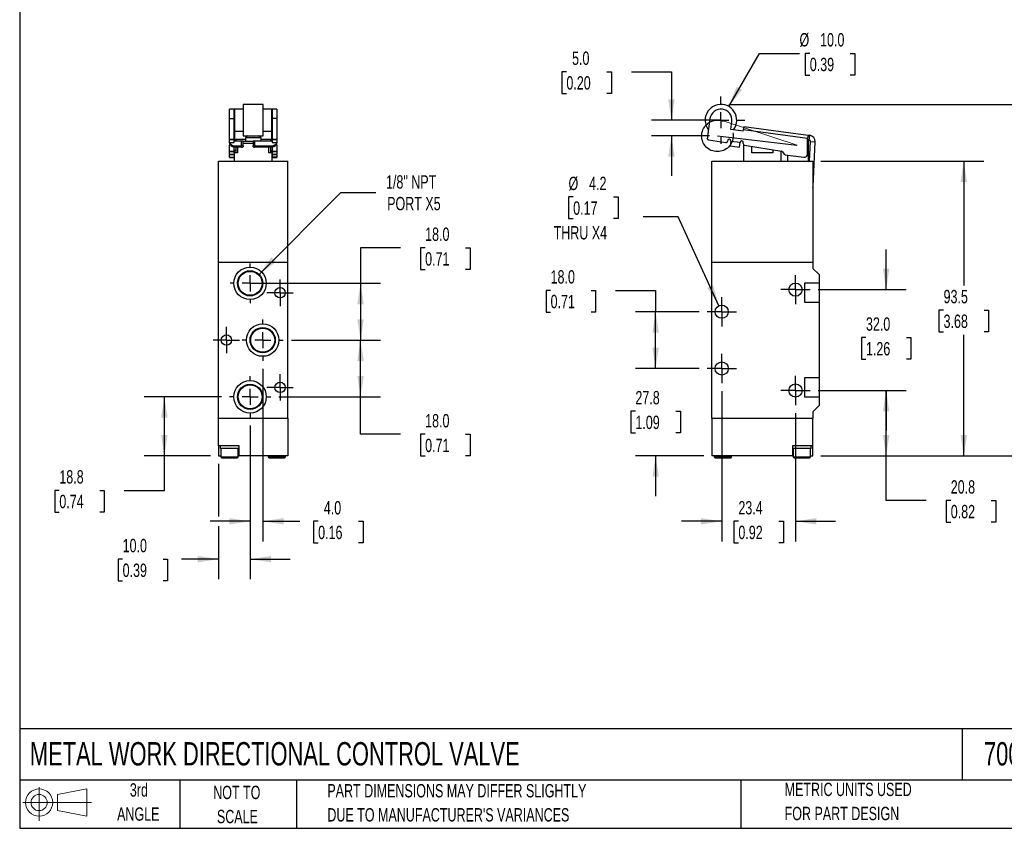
# Model space of a CAD drawing. Header units: millimetres. Extents: x 13 to 546, y 13 to 419.
# Tile 1 of 3: x 13 to 325, y 13 to 269. Entities that reach past the tile are written whole.
import ezdxf

# ---------------------------------------------------------------- set-up
doc = ezdxf.new("R2010")
doc.units = ezdxf.units.MM
doc.header["$LTSCALE"] = 2
doc.linetypes.add('CENTERX2', pattern=[20.32, 12.7, -2.54, 2.54, -2.54])
doc.layers.add('CENTER', color=40, linetype='CENTERX2')
doc.layers.add('SLD-DEFPOINTS', color=7, linetype='Continuous')
doc.layers.add('DIMENSIONS', color=140, linetype='Continuous', lineweight=25)
doc.layers.add('TEXT', color=140, linetype='Continuous', lineweight=25)
doc.styles.add('SLDTEXTSTYLE0', font='TXT', dxfattribs={"width": 0.7})
doc.dimstyles.new('SLDDIMSTYLE0', dxfattribs={"dimtxt": 4.316016, "dimasz": 6.604, "dimexe": 0, "dimexo": 0.0625, "dimgap": 1.079004, "dimtad": 0, "dimtih": 1, "dimtoh": 1, "dimrnd": 1e-09, "dimzin": 4, "dimdsep": 46, "dimtxsty": 'SLDTEXTSTYLE0', "dimsah": 1, "dimcen": 0.09, "dimadec": 0, "dimazin": 1, "dimtfac": 1, "dimtmove": 0, "dimatfit": 0, "dimfxl": 0, "dimfrac": 2, "dimtolj": 1, "dimtzin": 12, "dimarcsym": 0})
doc.dimstyles.new('SLDDIMSTYLE1', dxfattribs={"dimtxt": 4.316016, "dimasz": 6.604, "dimexe": 0, "dimexo": 0.0625, "dimgap": 1.079004, "dimtad": 0, "dimtih": 1, "dimtoh": 1, "dimrnd": 1e-09, "dimzin": 12, "dimdsep": 46, "dimtxsty": 'SLDTEXTSTYLE0', "dimsah": 1, "dimcen": 0.09, "dimadec": 0, "dimazin": 3, "dimtfac": 1, "dimtmove": 0, "dimatfit": 0, "dimfxl": 0, "dimfrac": 2, "dimtolj": 1, "dimtzin": 12, "dimarcsym": 0})
doc.dimstyles.new('SLDDIMSTYLE2', dxfattribs={"dimtxt": 4.316016, "dimasz": 6.604, "dimexe": 0, "dimexo": 0.0625, "dimgap": 1.079004, "dimtad": 0, "dimtih": 1, "dimtoh": 1, "dimrnd": 1e-09, "dimzin": 4, "dimdsep": 46, "dimtxsty": 'SLDTEXTSTYLE0', "dimsah": 1, "dimcen": 0.09, "dimadec": 0, "dimazin": 1, "dimtfac": 1, "dimtofl": 0, "dimtmove": 0, "dimatfit": 3, "dimfxl": 0, "dimfrac": 2, "dimtolj": 1, "dimtzin": 12, "dimarcsym": 0})
doc.dimstyles.new('SLDDIMSTYLE3', dxfattribs={"dimtxt": 4.316016, "dimasz": 6.604, "dimexe": 0, "dimexo": 0.0625, "dimgap": 1.079004, "dimtad": 0, "dimtih": 1, "dimtoh": 1, "dimrnd": 1e-09, "dimzin": 12, "dimdsep": 46, "dimtxsty": 'SLDTEXTSTYLE0', "dimsah": 1, "dimcen": 0, "dimadec": 0, "dimazin": 3, "dimtfac": 1, "dimtofl": 0, "dimtmove": 0, "dimatfit": 3, "dimfxl": 0, "dimfrac": 2, "dimtolj": 1, "dimtzin": 12, "dimarcsym": 0})
doc.dimstyles.new('SLDDIMSTYLE4', dxfattribs={"dimtxt": 4.316016, "dimasz": 6.604, "dimexe": 0, "dimexo": 0.0625, "dimgap": 1.079004, "dimtad": 0, "dimtih": 1, "dimtoh": 1, "dimrnd": 1e-09, "dimzin": 12, "dimdsep": 46, "dimtxsty": 'SLDTEXTSTYLE0', "dimsah": 1, "dimcen": 0.09, "dimadec": 0, "dimazin": 3, "dimtfac": 1, "dimtofl": 0, "dimtmove": 0, "dimatfit": 3, "dimfxl": 0, "dimfrac": 2, "dimtolj": 1, "dimtzin": 12, "dimarcsym": 0})
doc.dimstyles.new('SLDDIMSTYLE5', dxfattribs={"dimtxt": 4.316016, "dimasz": 6.604, "dimexe": 0, "dimexo": 0.0625, "dimgap": 1.079004, "dimtad": 0, "dimtih": 1, "dimtoh": 1, "dimrnd": 1e-09, "dimzin": 4, "dimdsep": 46, "dimtxsty": 'SLDTEXTSTYLE0', "dimsah": 1, "dimcen": 0, "dimadec": 0, "dimazin": 1, "dimtfac": 1, "dimtofl": 0, "dimtmove": 0, "dimatfit": 3, "dimfxl": 0, "dimfrac": 2, "dimtolj": 1, "dimtzin": 12, "dimarcsym": 0})
doc.dimstyles.new('SLDDIMSTYLE6', dxfattribs={"dimtxt": 4.316016, "dimasz": 6.604, "dimexe": 0, "dimexo": 0.0625, "dimgap": 1.079004, "dimtad": 0, "dimtih": 1, "dimtoh": 1, "dimrnd": 1e-09, "dimzin": 12, "dimdsep": 46, "dimtxsty": 'SLDTEXTSTYLE0', "dimsah": 1, "dimcen": 0, "dimadec": 0, "dimazin": 3, "dimtfac": 1, "dimtofl": 0, "dimtmove": 0, "dimatfit": 3, "dimfxl": 0, "dimfrac": 2, "dimtolj": 1, "dimtzin": 12, "dimarcsym": 0})

# ---------------------------------------------------------------- blocks, each defined once
blk = doc.blocks.new('Block11')
at = {"color": 7, "linetype": 'Continuous', "lineweight": 18}
for p, q in [((5.18, 10.62), (5.18, 0)), ((10.96, 8.33), (20.35, 10.06)), ((20.35, 10.06), (20.35, 1.46)), ((10.96, 3.19), (10.96, 8.33)), ((0, 5.76), (21.75, 5.76)), ((10.96, 3.19), (20.35, 1.46))]:
    blk.add_line(p, q, dxfattribs=at)
for radius in [4.3, 2.57]:
    blk.add_circle((5.18, 5.76), radius, dxfattribs=at)
blk = doc.blocks.new('Block12')
at = {"layer": 'SLD-DEFPOINTS'}
blk.add_blockref('Block11', (0, 0), dxfattribs=at)
blk = doc.blocks.new('_D')
at = {"layer": 'DIMENSIONS'}
for p, q in [((186.02, 252.6), (184.58, 252.6)), ((184.58, 252.6), (184.58, 245.74)), ((198.85, 252.6), (200.3, 252.6)), ((200.3, 252.6), (200.3, 245.74)), ((206.63, 252.6), (219.33, 252.6)), ((219.33, 252.6), (219.33, 237.27)), ((184.58, 245.74), (186.02, 245.74)), ((200.3, 245.74), (198.85, 245.74)), ((232.48, 237.27), (212.98, 237.27)), ((231.37, 232.27), (212.98, 232.27)), ((219.33, 232.27), (219.33, 219.57))]:
    blk.add_line(p, q, dxfattribs=at)
for points in [[(219.33, 237.27), (220.35, 243.88), (218.31, 243.88)], [(219.33, 232.27), (218.31, 225.67), (220.35, 225.67)]]:
    blk.add_solid(points, dxfattribs=at)
at = {"layer": 'DIMENSIONS', "char_height": 4.233, "attachment_point": 1, "style": 'SLDTEXTSTYLE0'}
for s, insert in [('5.0', (187.82, 259.02)), ('0.20', (186.02, 251.2))]:
    blk.add_mtext(s, dxfattribs=dict(at, insert=insert))
blk = doc.blocks.new('_D_1')
at = {"layer": 'DIMENSIONS'}
for p, q in [((214.31, 158.52), (214.31, 171.22)), ((228.08, 158.52), (207.96, 158.52)), ((207.9, 144.95), (206.45, 144.95)), ((206.45, 144.95), (206.45, 138.09)), ((220.72, 144.95), (222.17, 144.95)), ((222.17, 144.95), (222.17, 138.09)), ((206.45, 138.09), (207.9, 138.09)), ((222.17, 138.09), (220.72, 138.09)), ((229.62, 130.77), (207.96, 130.77)), ((214.31, 130.77), (214.31, 118.07))]:
    blk.add_line(p, q, dxfattribs=at)
for points in [[(214.31, 158.52), (215.33, 165.12), (213.3, 165.12)], [(214.31, 130.77), (213.3, 124.16), (215.33, 124.16)]]:
    blk.add_solid(points, dxfattribs=at)
at = {"layer": 'DIMENSIONS', "char_height": 4.233, "attachment_point": 1, "style": 'SLDTEXTSTYLE0'}
for s, insert in [('27.8', (207.9, 151.38)), ('1.09', (207.9, 143.55))]:
    blk.add_mtext(s, dxfattribs=dict(at, insert=insert))
blk = doc.blocks.new('_D_2')
at = {"layer": 'DIMENSIONS'}
for p, q in [((181.01, 183.27), (179.56, 183.27)), ((179.56, 183.27), (179.56, 176.41)), ((193.83, 183.27), (195.28, 183.27)), ((195.28, 183.27), (195.28, 176.41)), ((201.61, 183.27), (214.31, 183.27)), ((214.31, 183.27), (214.31, 176.52)), ((179.56, 176.41), (181.01, 176.41)), ((195.28, 176.41), (193.83, 176.41)), ((228.08, 176.52), (207.96, 176.52)), ((214.31, 158.52), (214.31, 176.52)), ((228.08, 158.52), (207.96, 158.52))]:
    blk.add_line(p, q, dxfattribs=at)
for points in [[(214.31, 176.52), (213.3, 169.91), (215.33, 169.91)], [(214.31, 158.52), (215.33, 165.12), (213.3, 165.12)]]:
    blk.add_solid(points, dxfattribs=at)
at = {"layer": 'DIMENSIONS', "char_height": 4.233, "attachment_point": 1, "style": 'SLDTEXTSTYLE0'}
for s, insert in [('18.0', (181.01, 189.69)), ('0.71', (181.01, 181.87))]:
    blk.add_mtext(s, dxfattribs=dict(at, insert=insert))
blk = doc.blocks.new('_D_3')
at = {"layer": 'DIMENSIONS'}
for p, q in [((188.17, 212.9), (186.72, 212.9)), ((186.72, 212.9), (186.72, 206.04)), ((200.99, 212.9), (202.44, 212.9)), ((202.44, 212.9), (202.44, 206.04)), ((186.72, 206.04), (188.17, 206.04)), ((202.44, 206.04), (200.99, 206.04)), ((221.48, 206.63), (210.36, 206.63)), ((234.39, 178.43), (221.48, 206.63))]:
    blk.add_line(p, q, dxfattribs=at)
blk.add_solid([(234.39, 178.43), (232.56, 184.86), (230.72, 184.01)], dxfattribs=at)
at = {"layer": 'DIMENSIONS', "char_height": 4.233, "attachment_point": 1, "style": 'SLDTEXTSTYLE0'}
for s, insert in [('%%c', (186.7, 219.32)), ('4.2', (193.22, 219.32)), ('0.17', (188.17, 211.49)), ('THRU X4', (181.97, 203.67))]:
    blk.add_mtext(s, dxfattribs=dict(at, insert=insert))
blk = doc.blocks.new('_D_4')
at = {"layer": 'DIMENSIONS'}
for p, q in [((265.84, 151.52), (293.75, 151.52)), ((287.4, 130.77), (287.4, 151.52)), ((266.7, 130.77), (293.75, 130.77)), ((287.4, 116.65), (287.4, 130.77)), ((300.1, 116.65), (287.4, 116.65)), ((307.88, 116.65), (306.43, 116.65)), ((306.43, 116.65), (306.43, 109.79)), ((320.7, 116.65), (322.15, 116.65)), ((322.15, 116.65), (322.15, 109.79)), ((306.43, 109.79), (307.88, 109.79)), ((322.15, 109.79), (320.7, 109.79))]:
    blk.add_line(p, q, dxfattribs=at)
for points in [[(287.4, 151.52), (286.38, 144.91), (288.41, 144.91)], [(287.4, 130.77), (288.41, 137.37), (286.38, 137.37)]]:
    blk.add_solid(points, dxfattribs=at)
at = {"layer": 'DIMENSIONS', "char_height": 4.233, "attachment_point": 1, "style": 'SLDTEXTSTYLE0'}
for s, insert in [('20.8', (307.88, 123.07)), ('0.82', (307.88, 115.25))]:
    blk.add_mtext(s, dxfattribs=dict(at, insert=insert))
blk = doc.blocks.new('_D_5')
at = {"layer": 'DIMENSIONS'}
for p, q in [((287.4, 183.52), (287.4, 196.22)), ((265.84, 183.52), (293.75, 183.52)), ((280.99, 168.3), (279.54, 168.3)), ((279.54, 168.3), (279.54, 161.45)), ((293.81, 168.3), (295.26, 168.3)), ((295.26, 168.3), (295.26, 161.45)), ((279.54, 161.45), (280.99, 161.45)), ((295.26, 161.45), (293.81, 161.45)), ((265.84, 151.52), (293.75, 151.52)), ((287.4, 151.52), (287.4, 138.82))]:
    blk.add_line(p, q, dxfattribs=at)
for points in [[(287.4, 183.52), (288.41, 190.12), (286.38, 190.12)], [(287.4, 151.52), (286.38, 144.91), (288.41, 144.91)]]:
    blk.add_solid(points, dxfattribs=at)
at = {"layer": 'DIMENSIONS', "char_height": 4.233, "attachment_point": 1, "style": 'SLDTEXTSTYLE0'}
for s, insert in [('32.0', (280.99, 174.73)), ('1.26', (280.99, 166.9))]:
    blk.add_mtext(s, dxfattribs=dict(at, insert=insert))
blk = doc.blocks.new('_D_6')
at = {"layer": 'DIMENSIONS'}
for p, q in [((235.26, 151.34), (235.26, 103.7)), ((258.66, 144.34), (258.66, 103.7)), ((235.26, 110.05), (222.56, 110.05)), ((240.55, 110.05), (239.1, 110.05)), ((239.1, 110.05), (239.1, 103.19)), ((253.38, 110.05), (254.83, 110.05)), ((254.83, 110.05), (254.83, 103.19)), ((258.66, 110.05), (271.36, 110.05)), ((239.1, 103.19), (240.55, 103.19)), ((254.83, 103.19), (253.38, 103.19))]:
    blk.add_line(p, q, dxfattribs=at)
for points in [[(235.26, 110.05), (228.66, 111.07), (228.66, 109.04)], [(258.66, 110.05), (265.27, 109.04), (265.27, 111.07)]]:
    blk.add_solid(points, dxfattribs=at)
at = {"layer": 'DIMENSIONS', "char_height": 4.233, "attachment_point": 1, "style": 'SLDTEXTSTYLE0'}
for s, insert in [('23.4', (240.55, 116.47)), ('0.92', (240.55, 108.65))]:
    blk.add_mtext(s, dxfattribs=dict(at, insert=insert))
blk = doc.blocks.new('_D_7')
at = {"layer": 'DIMENSIONS'}
for p, q in [((266.7, 224.27), (318.36, 224.27)), ((312.01, 224.27), (312.01, 184.83)), ((305.6, 177.01), (304.15, 177.01)), ((304.15, 177.01), (304.15, 170.15)), ((318.42, 177.01), (319.87, 177.01)), ((319.87, 177.01), (319.87, 170.15)), ((304.15, 170.15), (305.6, 170.15)), ((312.01, 130.77), (312.01, 169.18)), ((319.87, 170.15), (318.42, 170.15)), ((266.7, 130.77), (318.36, 130.77))]:
    blk.add_line(p, q, dxfattribs=at)
for points in [[(312.01, 224.27), (310.99, 217.66), (313.03, 217.66)], [(312.01, 130.77), (313.03, 137.37), (310.99, 137.37)]]:
    blk.add_solid(points, dxfattribs=at)
at = {"layer": 'DIMENSIONS', "char_height": 4.233, "attachment_point": 1, "style": 'SLDTEXTSTYLE0'}
for s, insert in [('93.5', (305.6, 183.43)), ('3.68', (305.6, 175.61))]:
    blk.add_mtext(s, dxfattribs=dict(at, insert=insert))
blk = doc.blocks.new('_D_8')
at = {"layer": 'DIMENSIONS'}
for p, q in [((237.56, 242.27), (346.12, 242.27)), ((339.77, 242.27), (339.77, 191.09)), ((333.36, 183.27), (331.91, 183.27)), ((331.91, 183.27), (331.91, 176.41)), ((346.18, 183.27), (347.63, 183.27)), ((347.63, 183.27), (347.63, 176.41)), ((331.91, 176.41), (333.36, 176.41)), ((339.77, 130.77), (339.77, 175.44)), ((347.63, 176.41), (346.18, 176.41)), ((266.7, 130.77), (346.12, 130.77))]:
    blk.add_line(p, q, dxfattribs=at)
for points in [[(339.77, 242.27), (338.75, 235.67), (340.79, 235.67)], [(339.77, 130.77), (340.79, 137.37), (338.75, 137.37)]]:
    blk.add_solid(points, dxfattribs=at)
at = {"layer": 'DIMENSIONS', "char_height": 4.233, "attachment_point": 1, "style": 'SLDTEXTSTYLE0'}
for s, insert in [('111.5', (331.56, 189.69)), ('4.39', (333.36, 181.87))]:
    blk.add_mtext(s, dxfattribs=dict(at, insert=insert))
blk = doc.blocks.new('_D_9')
at = {"layer": 'DIMENSIONS'}
for p, q in [((237.52, 241.6), (247.23, 258.44)), ((247.23, 258.44), (259.93, 258.44)), ((263.19, 258.44), (261.74, 258.44)), ((261.74, 258.44), (261.74, 251.58)), ((276.02, 258.44), (277.47, 258.44)), ((277.47, 258.44), (277.47, 251.58)), ((261.74, 251.58), (263.19, 251.58)), ((277.47, 251.58), (276.02, 251.58))]:
    blk.add_line(p, q, dxfattribs=at)
blk.add_solid([(237.52, 241.6), (241.7, 246.82), (239.94, 247.83)], dxfattribs=at)
at = {"layer": 'DIMENSIONS', "char_height": 4.233, "attachment_point": 1, "style": 'SLDTEXTSTYLE0'}
for s, insert in [('%%c', (259.93, 264.86)), ('10.0', (266.45, 264.86)), ('0.39', (263.19, 257.04))]:
    blk.add_mtext(s, dxfattribs=dict(at, insert=insert))
blk = doc.blocks.new('SW_CENTERMARKSYMBOL_0')
at = {"layer": 'CENTER', "color": 0}
for p, q in [((0, 2.54), (0, 4.64)), ((-2.54, 0), (-4.64, 0)), ((0, 0), (-2.54, 0)), ((0, 0), (0, 2.54)), ((0, 0), (0, -2.54)), ((0, 0), (2.54, 0)), ((2.54, 0), (4.64, 0)), ((0, -2.54), (0, -4.64))]:
    blk.add_line(p, q, dxfattribs=at)
blk = doc.blocks.new('SW_CENTERMARKSYMBOL_1')
at = {"layer": 'CENTER', "color": 0}
for p, q in [((0, 2.54), (0, 4.64)), ((-2.54, 0), (-4.64, 0)), ((0, 0), (-2.54, 0)), ((0, 0), (0, 2.54)), ((0, 0), (0, -2.54)), ((0, 0), (2.54, 0)), ((2.54, 0), (4.64, 0)), ((0, -2.54), (0, -4.64))]:
    blk.add_line(p, q, dxfattribs=at)
blk = doc.blocks.new('SW_CENTERMARKSYMBOL_2')
at = {"layer": 'CENTER', "color": 0}
for p, q in [((0, 2.54), (0, 4.64)), ((-2.54, 0), (-4.64, 0)), ((0, 0), (-2.54, 0)), ((0, 0), (0, 2.54)), ((0, 0), (0, -2.54)), ((0, 0), (2.54, 0)), ((2.54, 0), (4.64, 0)), ((0, -2.54), (0, -4.64))]:
    blk.add_line(p, q, dxfattribs=at)
blk = doc.blocks.new('SW_CENTERMARKSYMBOL_3')
at = {"layer": 'CENTER', "color": 0}
for p, q in [((0, 2.54), (0, 4.64)), ((-2.54, 0), (-4.64, 0)), ((0, 0), (-2.54, 0)), ((0, 0), (0, 2.54)), ((0, 0), (0, -2.54)), ((0, 0), (2.54, 0)), ((2.54, 0), (4.64, 0)), ((0, -2.54), (0, -4.64))]:
    blk.add_line(p, q, dxfattribs=at)
blk = doc.blocks.new('SW_CENTERMARKSYMBOL_4')
at = {"layer": 'CENTER', "color": 0}
for p, q in [((0, 5.08), (0, 7.54)), ((-5.08, 0), (-7.54, 0)), ((0, 0), (-2.54, 0)), ((0, 0), (0, 2.54)), ((0, 0), (0, -2.54)), ((0, 0), (2.54, 0)), ((5.08, 0), (7.54, 0)), ((0, -5.08), (0, -7.54))]:
    blk.add_line(p, q, dxfattribs=at)
blk = doc.blocks.new('_D_17')
at = {"layer": 'DIMENSIONS'}
for p, q in [((76.66, 149.52), (52.21, 149.52)), ((58.56, 130.77), (58.56, 149.52)), ((73.2, 130.77), (52.21, 130.77)), ((58.56, 119.85), (58.56, 130.77)), ((25.26, 119.85), (23.81, 119.85)), ((23.81, 119.85), (23.81, 112.99)), ((38.08, 119.85), (39.53, 119.85)), ((39.53, 119.85), (39.53, 112.99)), ((45.86, 119.85), (58.56, 119.85)), ((23.81, 112.99), (25.26, 112.99)), ((39.53, 112.99), (38.08, 112.99))]:
    blk.add_line(p, q, dxfattribs=at)
for points in [[(58.56, 149.52), (57.55, 142.91), (59.58, 142.91)], [(58.56, 130.77), (59.58, 137.37), (57.55, 137.37)]]:
    blk.add_solid(points, dxfattribs=at)
at = {"layer": 'DIMENSIONS', "char_height": 4.233, "attachment_point": 1, "style": 'SLDTEXTSTYLE0'}
for s, insert in [('18.8', (25.26, 126.27)), ('0.74', (25.26, 118.45))]:
    blk.add_mtext(s, dxfattribs=dict(at, insert=insert))
blk = doc.blocks.new('_D_18')
at = {"layer": 'DIMENSIONS'}
for p, q in [((98.82, 167.52), (127.11, 167.52)), ((120.76, 149.52), (120.76, 167.52)), ((94.82, 149.52), (127.11, 149.52)), ((120.76, 137.65), (120.76, 149.52)), ((133.46, 137.65), (120.76, 137.65)), ((141.24, 137.65), (139.79, 137.65)), ((139.79, 137.65), (139.79, 130.79)), ((154.07, 137.65), (155.52, 137.65)), ((155.52, 137.65), (155.52, 130.79)), ((139.79, 130.79), (141.24, 130.79)), ((155.52, 130.79), (154.07, 130.79))]:
    blk.add_line(p, q, dxfattribs=at)
for points in [[(120.76, 167.52), (119.75, 160.91), (121.78, 160.91)], [(120.76, 149.52), (121.78, 156.12), (119.75, 156.12)]]:
    blk.add_solid(points, dxfattribs=at)
at = {"layer": 'DIMENSIONS', "char_height": 4.233, "attachment_point": 1, "style": 'SLDTEXTSTYLE0'}
for s, insert in [('18.0', (141.24, 144.07)), ('0.71', (141.24, 136.24))]:
    blk.add_mtext(s, dxfattribs=dict(at, insert=insert))
blk = doc.blocks.new('_D_19')
at = {"layer": 'DIMENSIONS'}
for p, q in [((133.46, 196.79), (120.76, 196.79)), ((120.76, 196.79), (120.76, 185.52)), ((141.24, 196.79), (139.79, 196.79)), ((139.79, 196.79), (139.79, 189.93)), ((154.07, 196.79), (155.52, 196.79)), ((155.52, 196.79), (155.52, 189.93)), ((139.79, 189.93), (141.24, 189.93)), ((155.52, 189.93), (154.07, 189.93)), ((88.28, 185.52), (127.11, 185.52)), ((120.76, 185.52), (120.76, 167.52)), ((98.82, 167.52), (127.11, 167.52))]:
    blk.add_line(p, q, dxfattribs=at)
for points in [[(120.76, 185.52), (119.75, 178.91), (121.78, 178.91)], [(120.76, 167.52), (121.78, 174.12), (119.75, 174.12)]]:
    blk.add_solid(points, dxfattribs=at)
at = {"layer": 'DIMENSIONS', "char_height": 4.233, "attachment_point": 1, "style": 'SLDTEXTSTYLE0'}
for s, insert in [('18.0', (141.24, 203.21)), ('0.71', (141.24, 195.38))]:
    blk.add_mtext(s, dxfattribs=dict(at, insert=insert))
blk = doc.blocks.new('_D_20')
at = {"layer": 'DIMENSIONS'}
for p, q in [((85.74, 140.44), (85.74, 91.7)), ((75.74, 128.23), (75.74, 111.58)), ((75.74, 108.53), (75.74, 91.7)), ((45.33, 98.05), (43.88, 98.05)), ((43.88, 98.05), (43.88, 91.19)), ((58.16, 98.05), (59.61, 98.05)), ((59.61, 98.05), (59.61, 91.19)), ((75.74, 98.05), (64, 98.05)), ((85.74, 98.05), (98.44, 98.05)), ((43.88, 91.19), (45.33, 91.19)), ((59.61, 91.19), (58.16, 91.19))]:
    blk.add_line(p, q, dxfattribs=at)
for points in [[(75.74, 98.05), (69.13, 99.07), (69.13, 97.04)], [(85.74, 98.05), (92.34, 97.04), (92.34, 99.07)]]:
    blk.add_solid(points, dxfattribs=at)
at = {"layer": 'DIMENSIONS', "char_height": 4.233, "attachment_point": 1, "style": 'SLDTEXTSTYLE0'}
for s, insert in [('10.0', (45.33, 104.47)), ('0.39', (45.33, 96.65))]:
    blk.add_mtext(s, dxfattribs=dict(at, insert=insert))
blk = doc.blocks.new('_D_21')
at = {"layer": 'DIMENSIONS'}
for p, q in [((89.74, 158.44), (89.74, 103.7)), ((85.74, 140.44), (85.74, 103.7)), ((85.74, 110.05), (73.04, 110.05)), ((89.74, 110.05), (101.47, 110.05)), ((107.32, 110.05), (105.87, 110.05)), ((105.87, 110.05), (105.87, 103.19)), ((120.15, 110.05), (121.6, 110.05)), ((121.6, 110.05), (121.6, 103.19)), ((105.87, 103.19), (107.32, 103.19)), ((121.6, 103.19), (120.15, 103.19))]:
    blk.add_line(p, q, dxfattribs=at)
for points in [[(85.74, 110.05), (79.13, 111.07), (79.13, 109.04)], [(89.74, 110.05), (96.34, 109.04), (96.34, 111.07)]]:
    blk.add_solid(points, dxfattribs=at)
at = {"layer": 'DIMENSIONS', "char_height": 4.233, "attachment_point": 1, "style": 'SLDTEXTSTYLE0'}
for s, insert in [('4.0', (109.12, 116.47)), ('0.16', (107.32, 108.65))]:
    blk.add_mtext(s, dxfattribs=dict(at, insert=insert))
blk = doc.blocks.new('_D_22')
at = {"layer": 'DIMENSIONS'}
for p, q in [((88.57, 188.35), (114.54, 214.32)), ((114.54, 214.32), (125.66, 214.32))]:
    blk.add_line(p, q, dxfattribs=at)
blk.add_solid([(88.57, 188.35), (93.96, 192.3), (92.52, 193.74)], dxfattribs=at)
at = {"layer": 'DIMENSIONS', "char_height": 4.233, "attachment_point": 1, "style": 'SLDTEXTSTYLE0'}
for s, insert in [('1/8" NPT', (128.83, 219.78)), ('PORT X5', (129.2, 212.92))]:
    blk.add_mtext(s, dxfattribs=dict(at, insert=insert))
blk = doc.blocks.new('SW_CENTERMARKSYMBOL_10')
at = {"layer": 'CENTER', "color": 0}
for p, q in [((0, 5.08), (0, 6.54)), ((-5.08, 0), (-6.54, 0)), ((0, 0), (-2.54, 0)), ((0, 0), (0, 2.54)), ((0, 0), (0, -2.54)), ((0, 0), (2.54, 0)), ((5.08, 0), (6.54, 0)), ((0, -5.08), (0, -6.54))]:
    blk.add_line(p, q, dxfattribs=at)
blk = doc.blocks.new('SW_CENTERMARKSYMBOL_11')
at = {"layer": 'CENTER', "color": 0}
for p, q in [((0, 5.08), (0, 6.34)), ((-5.08, 0), (-6.34, 0)), ((0, 0), (-2.54, 0)), ((0, 0), (0, 2.54)), ((0, 0), (0, -2.54)), ((0, 0), (2.54, 0)), ((5.08, 0), (6.34, 0)), ((0, -5.08), (0, -6.34))]:
    blk.add_line(p, q, dxfattribs=at)
blk = doc.blocks.new('SW_CENTERMARKSYMBOL_12')
at = {"layer": 'CENTER', "color": 0}
for p, q in [((0, 5.08), (0, 6.54)), ((-5.08, 0), (-6.54, 0)), ((0, 0), (-2.54, 0)), ((0, 0), (0, 2.54)), ((0, 0), (0, -2.54)), ((0, 0), (2.54, 0)), ((5.08, 0), (6.54, 0)), ((0, -5.08), (0, -6.54))]:
    blk.add_line(p, q, dxfattribs=at)
blk = doc.blocks.new('SW_CENTERMARKSYMBOL_13')
at = {"layer": 'CENTER', "color": 0}
for p, q in [((0, 2.54), (0, 4.19)), ((-2.54, 0), (-4.19, 0)), ((0, 0), (-2.54, 0)), ((0, 0), (0, 2.54)), ((0, 0), (0, -2.54)), ((0, 0), (2.54, 0)), ((2.54, 0), (4.19, 0)), ((0, -2.54), (0, -4.19))]:
    blk.add_line(p, q, dxfattribs=at)
blk = doc.blocks.new('SW_CENTERMARKSYMBOL_14')
at = {"layer": 'CENTER', "color": 0}
for p, q in [((0, 2.54), (0, 4.19)), ((-2.54, 0), (-4.19, 0)), ((0, 0), (-2.54, 0)), ((0, 0), (0, 2.54)), ((0, 0), (0, -2.54)), ((0, 0), (2.54, 0)), ((2.54, 0), (4.19, 0)), ((0, -2.54), (0, -4.19))]:
    blk.add_line(p, q, dxfattribs=at)
blk = doc.blocks.new('SW_CENTERMARKSYMBOL_15')
at = {"layer": 'CENTER', "color": 0}
for p, q in [((0, 2.54), (0, 4.19)), ((-2.54, 0), (-4.19, 0)), ((0, 0), (-2.54, 0)), ((0, 0), (0, 2.54)), ((0, 0), (0, -2.54)), ((0, 0), (2.54, 0)), ((2.54, 0), (4.19, 0)), ((0, -2.54), (0, -4.19))]:
    blk.add_line(p, q, dxfattribs=at)

msp = doc.modelspace()

# ---------------------------------------------------------------- linework, layer by layer
for p, q in [((80.739, 240.775), (79.239, 240.775)), ((79.239, 237.745), (79.239, 240.775)), ((80.739, 237.745), (80.739, 240.775)), ((83.539, 240.775), (80.789, 240.775)), ((80.789, 240.775), (80.789, 237.745)), ((89.939, 242.275), (83.539, 242.275)), ((83.539, 242.275), (83.539, 237.946)), ((89.939, 237.946), (89.939, 242.275)), ((92.689, 240.775), (89.939, 240.775)), ((92.689, 237.745), (92.689, 240.775)), ((94.239, 240.775), (92.739, 240.775)), ((92.739, 240.775), (92.739, 237.745)), ((94.239, 240.775), (94.239, 237.745)), ((79.239, 231.258), (79.239, 237.745)), ((79.239, 237.745), (80.739, 237.745)), ((80.789, 238.775), (80.739, 238.775)), ((80.739, 231.258), (80.739, 237.745)), ((80.789, 237.745), (80.789, 233.775)), ((83.539, 237.946), (83.539, 232.275)), ((89.939, 232.275), (89.939, 237.946)), ((92.739, 238.775), (92.689, 238.775)), ((92.689, 233.775), (92.689, 237.745)), ((94.239, 237.745), (92.739, 237.745)), ((92.739, 237.745), (92.739, 231.258)), ((94.239, 237.745), (94.239, 231.258)), ((231.548, 237.745), (230.668, 231.258)), ((80.739, 235.775), (80.789, 235.775)), ((80.739, 235.276), (80.789, 235.276)), ((80.789, 234.327), (80.739, 234.327)), ((92.689, 235.775), (92.739, 235.775)), ((92.689, 235.276), (92.739, 235.276)), ((92.739, 234.327), (92.689, 234.327)), ((238.148, 234.327), (238.484, 236.805)), ((242.112, 233.79), (238.148, 234.327)), ((242.112, 233.79), (242.179, 234.285)), ((242.313, 235.276), (242.179, 234.285)), ((242.179, 234.285), (262.493, 231.532)), ((242.313, 235.276), (262.628, 232.522)), ((79.239, 231.258), (79.239, 231.064)), ((79.239, 231.258), (80.739, 231.258)), ((80.739, 231.064), (79.239, 231.064)), ((79.239, 230.21), (79.239, 231.064)), ((80.739, 231.258), (80.739, 231.064)), ((80.739, 230.21), (80.739, 231.064)), ((80.789, 233.775), (83.539, 233.775)), ((80.839, 233.775), (80.839, 231.036)), ((81.239, 231.036), (80.839, 231.036)), ((81.239, 231.269), (84.239, 231.269)), ((81.239, 231.269), (81.239, 230.633)), ((83.539, 232.275), (89.939, 232.275)), ((84.239, 231.671), (84.239, 230.469)), ((89.239, 231.671), (84.239, 231.671)), ((89.239, 230.633), (89.239, 231.671)), ((89.239, 231.269), (92.239, 231.269)), ((89.939, 233.775), (92.689, 233.775)), ((92.239, 231.269), (92.239, 230.633)), ((92.239, 231.036), (92.639, 231.036)), ((92.639, 231.036), (92.639, 233.775)), ((92.739, 231.064), (92.739, 231.258)), ((92.739, 231.258), (94.239, 231.258)), ((94.239, 231.064), (92.739, 231.064)), ((92.739, 231.064), (92.739, 230.21)), ((94.239, 231.064), (94.239, 231.258)), ((94.239, 231.064), (94.239, 230.21)), ((231.108, 231.064), (236.571, 230.21)), ((262.426, 231.036), (262.493, 231.532)), ((262.448, 226.471), (262.426, 231.036)), ((262.458, 231.269), (262.663, 231.269)), ((262.628, 232.522), (262.493, 231.532)), ((262.628, 232.522), (263.123, 232.455)), ((262.663, 231.269), (262.663, 224.269)), ((262.922, 230.969), (262.663, 231.004)), ((263.123, 232.455), (262.922, 230.969)), ((263.16, 232.45), (263.123, 232.455)), ((79.239, 230.21), (80.739, 230.21)), ((79.239, 230.21), (79.239, 230.204)), ((79.239, 230.204), (80.739, 230.204)), ((79.239, 230.096), (79.239, 230.204)), ((79.239, 230.096), (79.239, 229.843)), ((79.245, 230.096), (79.239, 230.096)), ((79.239, 229.843), (79.239, 229.282)), ((79.239, 229.843), (79.291, 229.843)), ((79.239, 227.457), (79.239, 229.282)), ((79.584, 229.282), (79.239, 229.282)), ((81.239, 230.824), (80.739, 230.824)), ((80.739, 230.21), (80.739, 230.204)), ((80.739, 228.744), (80.739, 229.147)), ((80.739, 229.147), (83.049, 229.147)), ((83.049, 228.744), (80.739, 228.744)), ((80.739, 227.457), (80.739, 228.744)), ((83.049, 230.633), (80.839, 230.633)), ((81.239, 228.744), (81.239, 226.869)), ((81.739, 228.744), (81.739, 226.869)), ((83.049, 229.147), (83.049, 230.633)), ((83.539, 229.093), (83.539, 230.579)), ((86.679, 230.469), (83.539, 230.469)), ((86.679, 229.869), (83.539, 229.869)), ((83.539, 229.093), (83.539, 228.798)), ((86.679, 230.566), (86.679, 229.08)), ((86.679, 228.811), (86.679, 229.08)), ((87.179, 230.633), (87.179, 229.147)), ((92.639, 230.633), (87.179, 230.633)), ((87.179, 229.147), (92.739, 229.147)), ((92.739, 228.744), (87.179, 228.744)), ((91.739, 226.869), (91.739, 228.744)), ((92.739, 230.824), (92.239, 230.824)), ((92.239, 228.744), (92.239, 226.869)), ((92.739, 230.21), (94.239, 230.21)), ((92.739, 230.204), (92.739, 230.21)), ((92.739, 230.204), (94.239, 230.204)), ((92.739, 229.147), (92.739, 228.744)), ((92.739, 228.744), (92.739, 227.457)), ((94.239, 229.282), (93.894, 229.282)), ((94.239, 229.843), (94.187, 229.843)), ((94.239, 230.096), (94.233, 230.096)), ((94.239, 230.204), (94.239, 230.21)), ((94.239, 230.21), (94.239, 230.096)), ((94.239, 229.843), (94.239, 230.096)), ((94.239, 229.282), (94.239, 229.843)), ((94.239, 229.282), (94.239, 227.457)), ((237.161, 230.768), (237.143, 230.636)), ((238.152, 230.633), (237.951, 229.147)), ((237.951, 229.147), (240.923, 228.744)), ((238.152, 230.633), (241.125, 230.23)), ((240.923, 228.744), (241.125, 230.23)), ((242.082, 229.843), (242.116, 230.096)), ((242.163, 229.496), (242.163, 224.269)), ((242.5, 229.282), (254.169, 227.457)), ((244.847, 226.869), (244.847, 228.915)), ((251.48, 227.878), (251.48, 226.869)), ((262.922, 230.969), (262.959, 230.964)), ((263.098, 224.269), (263.391, 230.445)), ((263.391, 230.477), (264.891, 230.406)), ((264.218, 216.247), (264.889, 230.374)), ((79.239, 227.457), (80.739, 227.457)), ((79.239, 227.266), (79.239, 227.457)), ((80.739, 227.266), (79.239, 227.266)), ((79.239, 226.465), (79.239, 227.266)), ((79.239, 226.465), (80.739, 226.465)), ((79.239, 226.465), (79.239, 226.273)), ((80.739, 226.273), (79.239, 226.273)), ((79.239, 225.475), (79.239, 226.273)), ((79.239, 225.475), (80.739, 225.475)), ((79.239, 225.466), (79.239, 225.475)), ((79.239, 225.466), (80.739, 225.466)), ((80.739, 227.774), (81.239, 227.774)), ((80.739, 227.457), (80.739, 227.266)), ((80.739, 226.869), (80.739, 227.266)), ((80.739, 226.869), (80.739, 224.269)), ((81.739, 226.869), (80.739, 226.869)), ((92.739, 226.869), (91.739, 226.869)), ((92.239, 227.774), (92.739, 227.774)), ((92.739, 227.457), (94.239, 227.457)), ((92.739, 227.266), (92.739, 227.457)), ((94.239, 227.266), (92.739, 227.266)), ((92.739, 227.266), (92.739, 226.465)), ((92.739, 224.269), (92.739, 226.869)), ((92.739, 226.465), (94.239, 226.465)), ((94.239, 226.273), (92.739, 226.273)), ((92.739, 226.273), (92.739, 225.475)), ((94.239, 225.475), (92.739, 225.475)), ((92.739, 225.466), (94.239, 225.466)), ((94.239, 227.457), (94.239, 227.266)), ((94.239, 227.266), (94.239, 226.465)), ((94.239, 226.273), (94.239, 226.465)), ((94.239, 226.273), (94.239, 225.475)), ((94.239, 225.475), (94.239, 225.466)), ((251.48, 226.869), (244.847, 226.869)), ((254.163, 224.269), (254.163, 227.458)), ((254.49, 227.266), (255.099, 226.465)), ((255.43, 226.273), (261.314, 225.475)), ((256.163, 226.173), (256.163, 224.269)), ((75.739, 192.269), (75.739, 224.269)), ((75.739, 224.269), (97.739, 224.269)), ((97.739, 192.269), (97.739, 224.269)), ((232.163, 192.269), (232.163, 224.269)), ((232.163, 224.269), (264.163, 224.269)), ((264.163, 224.269), (264.163, 192.269)), ((264.218, 216.247), (264.163, 216.249)), ((264.163, 215.792), (264.196, 215.791)), ((264.196, 215.791), (264.218, 216.247)), ((75.739, 142.769), (75.739, 192.269)), ((75.739, 192.269), (97.739, 192.269)), ((97.739, 142.769), (97.739, 192.269)), ((232.163, 142.769), (232.163, 192.269)), ((232.163, 192.269), (264.163, 192.269)), ((264.163, 192.269), (264.163, 190.269)), ((264.163, 190.269), (266.163, 188.269)), ((266.163, 188.269), (266.163, 185.519)), ((266.163, 185.519), (261.563, 185.519)), ((261.563, 185.519), (261.563, 179.519)), ((266.163, 185.519), (266.163, 179.519)), ((261.563, 179.519), (266.163, 179.519)), ((266.163, 179.519), (266.163, 155.519)), ((261.563, 155.519), (261.563, 149.519)), ((266.163, 155.519), (261.563, 155.519)), ((266.163, 155.519), (266.163, 149.519)), ((261.563, 149.519), (266.163, 149.519)), ((266.163, 146.769), (264.163, 144.769)), ((266.163, 149.519), (266.163, 146.769)), ((264.163, 144.769), (264.163, 142.769)), ((75.739, 133.969), (75.739, 142.769)), ((75.739, 142.769), (97.739, 142.769)), ((97.739, 142.769), (97.739, 130.769)), ((232.163, 142.769), (232.163, 130.769)), ((232.163, 142.769), (264.163, 142.769)), ((264.163, 133.969), (264.163, 142.769)), ((82.239, 133.969), (75.739, 133.969)), ((75.739, 133.969), (75.739, 130.769)), ((76.239, 133.969), (76.239, 133.169)), ((79.239, 133.169), (76.239, 133.169)), ((76.489, 133.169), (76.489, 130.469)), ((82.239, 133.169), (79.239, 133.169)), ((81.989, 130.469), (81.989, 133.169)), ((82.239, 130.769), (82.239, 133.969)), ((257.663, 133.969), (257.663, 130.769)), ((264.163, 133.969), (257.663, 133.969)), ((263.663, 133.169), (257.663, 133.169)), ((257.913, 133.169), (257.913, 130.469)), ((263.413, 130.469), (263.413, 133.169)), ((263.663, 133.169), (263.663, 133.969)), ((264.163, 130.769), (264.163, 133.969)), ((75.739, 130.769), (76.489, 130.769)), ((76.489, 130.469), (79.239, 130.469)), ((79.239, 130.469), (81.989, 130.469)), ((81.989, 130.769), (82.239, 130.769)), ((97.739, 130.769), (82.239, 130.769)), ((91.489, 130.769), (91.489, 130.469)), ((91.489, 130.469), (94.239, 130.469)), ((94.239, 130.469), (96.989, 130.469)), ((96.989, 130.469), (96.989, 130.769)), ((257.663, 130.769), (232.163, 130.769)), ((232.913, 130.769), (232.913, 130.469)), ((232.913, 130.469), (238.413, 130.469)), ((238.413, 130.469), (238.413, 130.769)), ((257.663, 130.769), (257.913, 130.769)), ((257.913, 130.469), (263.413, 130.469)), ((263.413, 130.769), (264.163, 130.769))]:
    msp.add_line(p, q)
at = {"color": 7, "linetype": 'CENTERX2', "lineweight": 18}
msp.add_line((259.163, 229.299), (235.016, 237.275), dxfattribs=at)
for centre, radius in [((85.739, 185.519), 5.15), ((85.739, 185.519), 4.002), ((85.739, 185.519), 3.798), ((258.663, 183.519), 2.1), ((95.239, 182.519), 1.65), ((235.263, 176.519), 2.1), ((89.739, 167.519), 5.15), ((78.239, 167.519), 1.65), ((89.739, 167.519), 4.002), ((89.739, 167.519), 3.798), ((235.263, 158.519), 2.1), ((85.739, 149.519), 5.15), ((85.739, 149.519), 4.002), ((85.739, 149.519), 3.798), ((95.239, 152.519), 1.65), ((258.663, 151.519), 2.1)]:
    msp.add_circle(centre, radius)
for centre, radius, start, end in [((235.016, 237.275), 5, 322.28, 172.28), ((235.016, 237.275), 3.5, 352.28, 172.28), ((235.016, 237.275), 5, 172.28, 217.853), ((80.838, 234.228), 0.099, 119.66475, 179.88244), ((92.64, 234.228), 0.099, 0.11756, 60.33525), ((86.339, 229.819), 2.8, 118.69759, 138.59038), ((87.139, 229.819), 2.8, 41.40962, 61.30241), ((231.28, 232.049), 1, 232.28, 260.10612), ((237.657, 230.7), 0.5, 352.28, 172.28), ((262.891, 230.468), 2, 358.21575, 82.28), ((80.732, 230.237), 1.493, 180.26202, 270.25965), ((80.734, 230.644), 1.497, 197.09211, 270.20516), ((80.838, 230.733), 0.0995, 180.26202, 270.25965), ((83.139, 229.2), 1.436, 73.85296, 93.61551), ((83.139, 227.713), 1.436, 73.85296, 93.61551), ((83.139, 230.177), 1.436, 266.38449, 286.14704), ((87.056, 229.652), 0.989, 82.86743, 112.43429), ((87.056, 228.166), 0.989, 82.86743, 112.43429), ((87.056, 229.725), 0.989, 247.56571, 277.13257), ((92.639, 230.733), 0.0995, 269.74035, 359.73798), ((92.746, 230.237), 1.493, 269.74035, 359.73798), ((92.743, 230.646), 1.499, 269.85081, 342.85193), ((236.648, 230.704), 0.5, 261.11, 352.28), ((241.62, 230.163), 0.5, 352.28, 172.28), ((242.577, 229.776), 0.5, 172.28, 261.11), ((262.891, 230.468), 0.5, 1.0255, 82.28), ((254.092, 226.963), 0.5, 37.28, 81.11), ((255.497, 226.768), 0.5, 217.28, 262.28), ((261.449, 226.466), 1, 262.28, 0.28), ((76.789, 130.469), 0.3, 180, 270), ((81.689, 130.469), 0.3, 270, 0), ((91.789, 130.469), 0.3, 180, 270), ((96.689, 130.469), 0.3, 270, 0), ((233.213, 130.469), 0.3, 180, 270), ((238.113, 130.469), 0.3, 270, 0), ((258.213, 130.469), 0.3, 180, 270), ((263.113, 130.469), 0.3, 270, 0)]:
    msp.add_arc(centre, radius, start, end)
for centre, start_param, end_param in [((80.839, 230.935), 0, 1.5707963), ((92.639, 230.935), 4.712389, 6.2831853)]:
    msp.add_ellipse(centre, major_axis=(0, 0.101), ratio=0.9902799, start_param=start_param, end_param=end_param)
for points in [[(263.391, 230.477), (263.392, 230.466), (263.391, 230.456), (263.391, 230.445)], [(264.891, 230.406), (264.89, 230.395), (264.89, 230.384), (264.889, 230.374)], [(79.239, 130.169), (80.591, 130.169), (81.689, 130.169), (81.689, 130.169)], [(94.239, 130.169), (95.591, 130.169), (96.689, 130.169), (96.689, 130.169)]]:
    msp.add_open_spline(points, degree=3)
for points in [[(76.789, 130.169), (76.789, 130.169), (77.047, 130.169), (77.966, 130.169), (78.589, 130.169), (79.239, 130.169)], [(91.789, 130.169), (91.789, 130.169), (92.047, 130.169), (92.966, 130.169), (93.589, 130.169), (94.239, 130.169)], [(233.213, 130.169), (233.213, 130.169), (234.311, 130.169), (237.015, 130.169), (238.113, 130.169), (238.113, 130.169)], [(258.213, 130.169), (258.213, 130.169), (259.311, 130.169), (262.015, 130.169), (263.113, 130.169), (263.113, 130.169)]]:
    msp.add_open_spline(points, degree=3, knots=[0, 0, 0, 0, 0.5, 0.5, 1, 1, 1, 1])
at = {"layer": 'CENTER', "linetype": 'CENTERX2'}
msp.add_line((233.907, 232.275), (259.163, 229.299), dxfattribs=at)
msp.add_circle((233.907, 232.275), 5, dxfattribs=at)
at = {"layer": 'TEXT'}
for p, q in [((12.7, 419.1), (12.7, 12.7)), ((546.1, 44.252), (12.7, 44.252)), ((311.518, 44.252), (311.518, 27.94)), ((546.1, 27.94), (12.7, 27.94)), ((63.5, 27.94), (63.5, 12.7)), ((100.423, 27.94), (100.423, 12.7)), ((241.293, 27.94), (241.293, 12.7)), ((12.7, 12.7), (546.1, 12.7))]:
    msp.add_line(p, q, dxfattribs=at)

# ---------------------------------------------------------------- block references
at = {"layer": 'CENTER'}
for name, p in [('SW_CENTERMARKSYMBOL_4', (235.016, 237.275)), ('SW_CENTERMARKSYMBOL_11', (85.739, 185.519)), ('SW_CENTERMARKSYMBOL_0', (258.663, 183.519)), ('SW_CENTERMARKSYMBOL_13', (95.239, 182.519)), ('SW_CENTERMARKSYMBOL_2', (235.263, 176.519)), ('SW_CENTERMARKSYMBOL_15', (78.239, 167.519)), ('SW_CENTERMARKSYMBOL_10', (89.739, 167.519)), ('SW_CENTERMARKSYMBOL_3', (235.263, 158.519)), ('SW_CENTERMARKSYMBOL_14', (95.239, 152.519)), ('SW_CENTERMARKSYMBOL_1', (258.663, 151.519)), ('SW_CENTERMARKSYMBOL_12', (85.739, 149.519))]:
    msp.add_blockref(name, p, dxfattribs=at)
at = {"layer": 'SLD-DEFPOINTS'}
msp.add_blockref('Block12', (13.676, 15.108), dxfattribs=at)

# ---------------------------------------------------------------- texts
at = {"layer": 'TEXT', "style": 'SLDTEXTSTYLE0'}
for s, insert, char_height, attachment_point in [('METAL WORK DIRECTIONAL CONTROL VALVE', (15.931, 40.037), 7.40833, 1), ('7001000410U', (318.415, 40.037), 7.40833, 1), ('3rd', (50.493, 26.987), 4.2333, 2), ('NOT TO', (81.537, 26.197), 4.2333, 2), ('PART DIMENSIONS MAY DIFFER SLIGHTLY', (110.239, 26.735), 4.23333, 1), ('METRIC UNITS USED', (255.209, 27.165), 4.23333, 1), ('ANGLE', (50.298, 19.342), 4.2333, 2), ("DUE TO MANUFACTURER'S VARIANCES", (110.239, 19.09), 4.23333, 1), ('FOR PART DESIGN', (255.209, 19.521), 4.23333, 1), ('SCALE', (81.729, 18.553), 4.2333, 2)]:
    msp.add_mtext(s, dxfattribs=dict(at, insert=insert, char_height=char_height, attachment_point=attachment_point))

# ---------------------------------------------------------------- dimensions: what is measured, and where the dimension line sits
at = {"layer": 'DIMENSIONS'}
dim = msp.add_diameter_dim_2p(p1=(232.516, 232.945), p2=(237.516, 241.605), dimstyle='SLDDIMSTYLE5', dxfattribs=at)
dim.commit()
dim.dimension.update_dxf_attribs({"geometry": '_D_9', "text_midpoint": (269.605, 258.438), "dimtype": 163})
for base, p1, p2, dimstyle, picture, middle in [((219.33, 232.275), (235.016, 237.275), (233.907, 232.275), 'SLDDIMSTYLE0', '_D', (219.33, 252.601)), ((339.77, 242.275), (264.163, 130.769), (235.016, 242.275), 'SLDDIMSTYLE4', '_D_8', (339.77, 183.268)), ((312.009, 130.769), (264.163, 224.269), (264.163, 130.769), 'SLDDIMSTYLE4', '_D_7', (312.009, 177.008)), ((120.764, 167.519), (85.739, 185.519), (96.281, 167.519), 'SLDDIMSTYLE2', '_D_19', (120.764, 196.787)), ((287.399, 183.519), (263.303, 151.519), (263.303, 183.519), 'SLDDIMSTYLE0', '_D_5', (287.399, 168.305)), ((214.311, 176.519), (230.623, 158.519), (230.623, 176.519), 'SLDDIMSTYLE2', '_D_2', (214.311, 183.268)), ((214.311, 158.519), (232.163, 130.769), (230.623, 158.519), 'SLDDIMSTYLE1', '_D_1', (214.311, 144.952)), ((120.764, 167.519), (92.281, 149.519), (96.281, 167.519), 'SLDDIMSTYLE2', '_D_18', (120.764, 137.646)), ((287.399, 151.519), (264.163, 130.769), (263.303, 151.519), 'SLDDIMSTYLE4', '_D_4', (287.399, 116.652)), ((58.561, 149.519), (75.739, 130.769), (79.197, 149.519), 'SLDDIMSTYLE4', '_D_17', (58.561, 119.85))]:
    dim = msp.add_linear_dim(base=base, p1=p1, p2=p2, angle=90, dimstyle=dimstyle, dxfattribs=at)
    dim.commit()
    dim.dimension.update_dxf_attribs({"geometry": picture, "text_midpoint": middle, "dimtype": 160})
dim = msp.add_diameter_dim_2p(p1=(82.909, 182.689), p2=(88.569, 188.348), text='1/8" NPT\\PPORT X5', dimstyle='SLDDIMSTYLE6', override={"dimpost": '<>'}, dxfattribs=at)
dim.commit()
dim.dimension.update_dxf_attribs({"geometry": '_D_22', "text_midpoint": (141.543, 214.324), "dimtype": 163})
dim = msp.add_diameter_dim_2p(p1=(236.137, 174.609), p2=(234.389, 178.428), text='<>\\PTHRU X4', dimstyle='SLDDIMSTYLE3', dxfattribs=at)
dim.commit()
dim.dimension.update_dxf_attribs({"geometry": '_D_3', "text_midpoint": (194.58, 208.859), "dimtype": 163})
for base, p1, p2, dimstyle, picture, middle in [((85.739, 110.051), (89.739, 160.977), (85.739, 142.977), 'SLDDIMSTYLE0', '_D_21', (113.734, 110.051)), ((258.663, 110.051), (235.263, 153.879), (258.663, 146.879), 'SLDDIMSTYLE1', '_D_6', (246.963, 110.051)), ((85.739, 98.051), (75.739, 130.769), (85.739, 142.977), 'SLDDIMSTYLE0', '_D_20', (51.744, 98.051))]:
    dim = msp.add_linear_dim(base=base, p1=p1, p2=p2, dimstyle=dimstyle, dxfattribs=at)
    dim.commit()
    dim.dimension.update_dxf_attribs({"geometry": picture, "text_midpoint": middle, "dimtype": 160})

doc.saveas('drawing.dxf')
